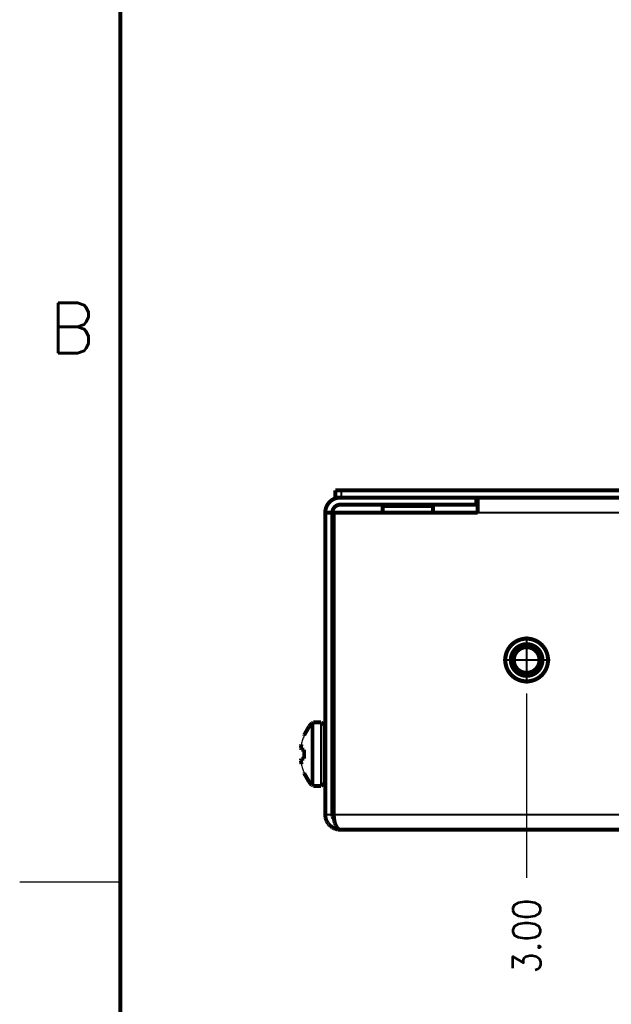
# Model space of a CAD drawing. Header units: millimetres. Extents: x 618 to 1482, y 17 to 575.
# Tile 2 of 96: x 618 to 693, y 141 to 265. Entities that reach past the tile are written whole.
import ezdxf

# ---------------------------------------------------------------- set-up
doc = ezdxf.new("R2010")
doc.units = ezdxf.units.MM
doc.linetypes.add('DOT_CENTER', pattern=[14, 12, -1, 0, -1])
doc.layers.add('1', color=7, linetype='Continuous')
doc.styles.add('CONVERTER_11', font='txt.shx', dxfattribs={"width": 0.9})
doc.styles.add('CONVERTER_14', font='txt.shx')
doc.dimstyles.new('ME10_DIM_12', dxfattribs={"dimtxt": 3.5, "dimasz": 0.18, "dimexe": 2.03, "dimexo": 1.27, "dimgap": 2.54, "dimtad": 1, "dimlfac": 0.03937, "dimzin": 4, "dimdsep": 46, "dimtxsty": 'CONVERTER_11', "dimsah": 1, "dimcen": 0.09, "dimclrd": 140, "dimclre": 140, "dimclrt": 4, "dimadec": 0, "dimazin": 0, "dimtfac": 1, "dimtdec": 4, "dimtix": 1, "dimtofl": 0, "dimtmove": 0, "dimatfit": 0, "dimfxl": 1, "dimtolj": 1, "dimtzin": 0, "dimarcsym": 0})

# ---------------------------------------------------------------- blocks, each defined once
blk = doc.blocks.new('screw_m4x6_pnhd-phil_ss__3', base_point=(653.32, 168.21))
at = {"color": 7, "linetype": 'Continuous', "const_width": 0.5}
for points in [[(654.6, 175.95), (654.94, 176.37)], [(654.94, 176.37), (654.98, 176.34)], [(654.94, 176.31), (654.94, 176.37)], [(654.98, 176.34), (655.04, 176.38)], [(655.04, 176.38), (655.08, 176.39)], [(655.08, 176.39), (655.13, 176.46)], [(655.13, 176.46), (656.1, 176.46)], [(655.13, 176.46), (655.13, 176.4)], [(656.1, 176.46), (656.25, 176.35)], [(656.1, 176.46), (656.1, 176.4)], [(656.25, 176.35), (656.38, 176.31)], [(656.38, 176.31), (656.54, 176.08)], [(653.98, 174.87), (654.6, 175.95)], [(656.54, 176.08), (656.57, 175.94)], [(656.57, 175.94), (656.57, 168.98)], [(653.63, 173.7), (653.57, 173.24)], [(653.98, 174.87), (653.98, 174.8)], [(653.98, 174.8), (653.98, 174.87)], [(653.57, 173.24), (653.63, 173.04)], [(653.63, 173.04), (653.98, 173.01)], [(653.98, 173.01), (653.98, 171.9)], [(653.63, 171.87), (653.57, 171.67)], [(653.57, 171.67), (653.63, 171.21)], [(653.98, 171.9), (653.63, 171.87)], [(653.98, 170.05), (653.98, 170.11)], [(653.98, 170.11), (653.98, 170.05)], [(653.98, 170.05), (654.6, 168.97)], [(654.6, 168.97), (654.94, 168.54)], [(656.54, 168.83), (656.38, 168.61)], [(656.57, 168.98), (656.54, 168.83)], [(654.94, 168.6), (654.94, 168.54)], [(654.94, 168.54), (654.98, 168.57)], [(654.98, 168.57), (655.04, 168.53)], [(655.04, 168.53), (655.08, 168.53)], [(655.08, 168.53), (655.13, 168.46)], [(655.13, 168.46), (656.1, 168.46)], [(656.25, 168.57), (656.1, 168.46)], [(656.38, 168.61), (656.25, 168.57)]]:
    blk.add_lwpolyline(points, dxfattribs=at)
at = {"color": 124, "linetype": 'Continuous', "const_width": 0.25}
for points in [[(654.94, 176.37), (654.94, 172.46)], [(655.13, 176.4), (655.13, 168.46)], [(656.1, 176.4), (656.1, 168.46)], [(654.94, 172.46), (654.94, 168.6)]]:
    blk.add_lwpolyline(points, dxfattribs=at)
at = {"color": 7, "linetype": 'Continuous'}
for points, knots in [([(653.98, 174.8), (653.91, 174.62), (653.76, 174.27), (653.67, 173.89), (653.63, 173.7)], [0, 0, 0, 0, 0.576611, 1.153345, 1.153345, 1.153345, 1.153345]), ([(653.63, 171.21), (653.67, 171.02), (653.76, 170.65), (653.91, 170.29), (653.98, 170.11)], [0, 0, 0, 0, 0.576734, 1.153345, 1.153345, 1.153345, 1.153345])]:
    blk.add_open_spline(points, degree=3, knots=knots, dxfattribs=at)
blk = doc.blocks.new('Cover_Chassis_Octoclock_Ettus__5', base_point=(657.66, 204.59))
at = {"color": 7, "linetype": 'Continuous', "const_width": 0.5}
for points in [[(657.91, 204.84), (657.91, 205.76)], [(658.67, 205.76), (657.91, 205.76)], [(658.38, 204.84), (657.91, 204.84)], [(658.54, 204.84), (658.38, 204.84)], [(756.2, 205.76), (658.67, 205.76)], [(739.19, 204.84), (675.69, 204.84)], [(756.97, 205.76), (756.2, 205.76)], [(756.5, 204.84), (756.34, 204.84)], [(756.97, 204.84), (756.5, 204.84)], [(756.97, 204.84), (756.97, 205.76)]]:
    blk.add_lwpolyline(points, dxfattribs=at)
at = {"color": 124, "linetype": 'Continuous', "const_width": 0.25}
for points in [[(658.67, 204.84), (658.67, 205.76)], [(756.2, 204.84), (756.2, 205.76)]]:
    blk.add_lwpolyline(points, dxfattribs=at)
blk = doc.blocks.new('CLS-M4-1_1_1_1_2__13', base_point=(679.1, 181.4))
at = {"color": 7, "linetype": 'Continuous', "const_width": 0.5}
for points in [[(679.35, 184.34, 1), (684.73, 184.34, 1)], [(680.04, 184.34, 1), (684.04, 184.34, 1)], [(680.42, 184.34, 1), (683.66, 184.34, 1)]]:
    blk.add_lwpolyline(points, format="xyb", close=True, dxfattribs=at)
blk = doc.blocks.new('CLS-M4-1_1_1_1_1__14', base_point=(698.15, 181.4))
at = {"color": 7, "linetype": 'Continuous', "const_width": 0.5}
for points in [[(698.4, 184.34, 1), (703.78, 184.34, 1)], [(699.09, 184.34, 1), (703.09, 184.34, 1)], [(699.47, 184.34, 1), (702.71, 184.34, 1)]]:
    blk.add_lwpolyline(points, format="xyb", close=True, dxfattribs=at)
blk = doc.blocks.new('CLS-M4-1_2__15', base_point=(656.32, 168.27))
at = {"color": 7, "linetype": 'Continuous', "const_width": 0.5}
for points in [[(657.54, 176.39), (657.72, 176.39)], [(656.64, 175.15), (656.57, 175.15)], [(656.57, 169.77), (656.64, 169.77)], [(657.54, 168.52), (657.72, 168.52)]]:
    blk.add_lwpolyline(points, dxfattribs=at)
blk = doc.blocks.new('CLS-M4-1_1_1_1__16', base_point=(729.9, 181.4))
at = {"color": 7, "linetype": 'Continuous', "const_width": 0.5}
for points in [[(730.15, 184.34, 1), (735.53, 184.34, 1)], [(730.84, 184.34, 1), (734.84, 184.34, 1)], [(731.22, 184.34, 1), (734.46, 184.34, 1)]]:
    blk.add_lwpolyline(points, format="xyb", close=True, dxfattribs=at)
blk = doc.blocks.new('CLS-M4-1_1_1__17', base_point=(710.85, 181.4))
at = {"color": 7, "linetype": 'Continuous', "const_width": 0.5}
for points in [[(711.1, 184.34, 1), (716.48, 184.34, 1)], [(711.79, 184.34, 1), (715.79, 184.34, 1)], [(712.17, 184.34, 1), (715.41, 184.34, 1)]]:
    blk.add_lwpolyline(points, format="xyb", close=True, dxfattribs=at)
blk = doc.blocks.new('CLS-M3-1_6', base_point=(744.4, 202.69))
at = {"color": 7, "linetype": 'Continuous', "const_width": 0.5}
for points in [[(744.65, 203.75), (744.77, 203.87)], [(744.65, 203.75), (744.65, 202.94)], [(748.37, 203.75), (744.65, 203.75)], [(748.35, 203.87), (744.77, 203.87)], [(745.46, 203.94), (745.46, 203.87)], [(750.87, 203.87), (748.35, 203.87)], [(751, 203.75), (748.37, 203.75)], [(750.19, 203.87), (750.19, 203.94)], [(750.87, 203.87), (751, 203.75)], [(751, 202.94), (751, 203.75)]]:
    blk.add_lwpolyline(points, dxfattribs=at)
blk = doc.blocks.new('CLS-M3-1_4', base_point=(663.63, 202.69))
at = {"color": 7, "linetype": 'Continuous', "const_width": 0.5}
for points in [[(663.88, 203.75), (664, 203.87)], [(663.88, 203.75), (663.88, 202.94)], [(667.6, 203.75), (663.88, 203.75)], [(667.58, 203.87), (664, 203.87)], [(664.69, 203.94), (664.69, 203.87)], [(670.1, 203.87), (667.58, 203.87)], [(670.23, 203.75), (667.6, 203.75)], [(669.41, 203.87), (669.41, 203.94)], [(670.23, 203.75), (670.1, 203.87)], [(670.23, 202.94), (670.23, 203.75)]]:
    blk.add_lwpolyline(points, dxfattribs=at)
blk = doc.blocks.new('Chassis_Octoclock_Ettus__18', base_point=(656.39, 162.68))
at = {"color": 7, "linetype": 'Continuous', "const_width": 0.5}
for points in [[(658.54, 204.84, 0.414214), (656.64, 202.94, 0.414214)], [(758.24, 202.94, 0.414214), (756.34, 204.84, 0.414214)], [(658.54, 203.94, 0.414214), (657.54, 202.94, 0.414214)], [(757.34, 202.94, 0.414214), (756.34, 203.94, 0.414214)]]:
    blk.add_lwpolyline(points, format="xyb", dxfattribs=at)
for points in [[(675.69, 204.84), (658.54, 204.84)], [(675.69, 203.94), (675.69, 204.84)], [(675.87, 204.84), (675.87, 202.94)], [(739.01, 204.84), (739.01, 202.94)], [(756.34, 204.84), (739.19, 204.84)], [(739.19, 204.84), (739.19, 203.94)], [(675.69, 203.94), (658.54, 203.94)], [(756.34, 203.94), (739.19, 203.94)], [(656.64, 202.94), (657.54, 202.94)], [(656.64, 164.83), (656.64, 202.94)], [(657.54, 164.83), (657.54, 202.94)], [(657.72, 202.94), (675.87, 202.94)], [(657.72, 202.94), (657.72, 164.83)], [(739.01, 202.94), (757.16, 202.94)], [(757.16, 164.83), (757.16, 202.94)], [(757.34, 202.94), (758.24, 202.94)], [(757.34, 202.94), (757.34, 164.83)], [(758.24, 202.94), (758.24, 164.83)], [(656.64, 164.67), (656.64, 164.83)], [(656.66, 164.51), (656.64, 164.67)], [(656.7, 164.34), (656.66, 164.51)], [(656.71, 164.31), (656.7, 164.34)], [(656.75, 164.19), (656.71, 164.31)], [(656.81, 164.03), (656.75, 164.19)], [(656.89, 163.88), (656.81, 164.03)], [(656.95, 163.79), (656.89, 163.88)], [(656.98, 163.74), (656.95, 163.79)], [(657.02, 163.69), (656.98, 163.74)], [(657.54, 164.75), (657.54, 164.83)], [(657.55, 164.66), (657.54, 164.75)], [(657.56, 164.63), (657.55, 164.66)], [(657.57, 164.57), (657.56, 164.63)], [(657.6, 164.49), (657.57, 164.57)], [(657.67, 164.33), (657.6, 164.49)], [(657.7, 164.29), (657.67, 164.33)], [(657.72, 164.26), (657.7, 164.29)], [(657.72, 164.83), (657.72, 164.7)], [(657.72, 164.7), (657.73, 164.44)], [(657.74, 164.23), (657.72, 164.26)], [(657.73, 164.44), (657.75, 164.31)], [(657.76, 164.2), (657.74, 164.23)], [(657.75, 164.31), (657.77, 164.19)], [(657.77, 164.19), (657.81, 163.94)], [(657.81, 163.94), (657.85, 163.79)], [(657.85, 163.79), (657.87, 163.72)], [(757, 163.72), (757.02, 163.79)], [(757.02, 163.79), (757.06, 163.94)], [(757.06, 163.94), (757.11, 164.19)], [(757.11, 164.19), (757.13, 164.31)], [(757.14, 164.23), (757.11, 164.2)], [(757.13, 164.31), (757.14, 164.44)], [(757.14, 164.44), (757.16, 164.7)], [(757.16, 164.26), (757.14, 164.23)], [(757.16, 164.7), (757.16, 164.83)], [(757.17, 164.29), (757.16, 164.26)], [(757.2, 164.33), (757.17, 164.29)], [(757.28, 164.49), (757.2, 164.33)], [(757.3, 164.57), (757.28, 164.49)], [(757.32, 164.63), (757.3, 164.57)], [(757.33, 164.75), (757.32, 164.66)], [(757.32, 164.66), (757.32, 164.63)], [(757.34, 164.83), (757.33, 164.75)], [(757.89, 163.74), (757.85, 163.69)], [(757.93, 163.79), (757.89, 163.74)], [(757.98, 163.88), (757.93, 163.79)], [(758.06, 164.03), (757.98, 163.88)], [(758.12, 164.19), (758.06, 164.03)], [(758.16, 164.31), (758.12, 164.19)], [(758.17, 164.34), (758.16, 164.31)], [(758.21, 164.51), (758.17, 164.34)], [(758.23, 164.67), (758.21, 164.51)], [(758.24, 164.83), (758.23, 164.67)], [(657.08, 163.61), (657.02, 163.69)], [(657.19, 163.49), (657.08, 163.61)], [(657.32, 163.38), (657.19, 163.49)], [(657.45, 163.28), (657.32, 163.38)], [(657.5, 163.24), (657.45, 163.28)], [(657.59, 163.19), (657.5, 163.24)], [(657.74, 163.11), (657.59, 163.19)], [(657.89, 163.05), (657.74, 163.11)], [(657.87, 163.72), (657.88, 163.69)], [(657.88, 163.69), (657.95, 163.51)], [(658.01, 163.01), (657.89, 163.05)], [(657.95, 163.51), (657.96, 163.49)], [(657.96, 163.49), (658.03, 163.33)], [(658.05, 163), (658.01, 163.01)], [(658.03, 163.33), (658.09, 163.24)], [(658.21, 162.96), (658.05, 163)], [(658.09, 163.24), (658.13, 163.19)], [(658.13, 163.19), (658.23, 163.07)], [(658.38, 162.94), (658.21, 162.96)], [(658.23, 163.07), (658.31, 163.01)], [(658.31, 163.01), (658.34, 162.99)], [(658.34, 162.99), (658.45, 162.94)], [(658.54, 162.93), (658.38, 162.94)], [(658.45, 162.94), (658.54, 162.93)], [(658.54, 162.93), (756.34, 162.93)], [(756.5, 162.94), (756.34, 162.93)], [(756.34, 162.93), (756.42, 162.94)], [(756.42, 162.94), (756.53, 162.99)], [(756.66, 162.96), (756.5, 162.94)], [(756.53, 162.99), (756.56, 163.01)], [(756.56, 163.01), (756.64, 163.07)], [(756.64, 163.07), (756.75, 163.19)], [(756.83, 163), (756.66, 162.96)], [(756.75, 163.19), (756.79, 163.24)], [(756.79, 163.24), (756.84, 163.33)], [(756.86, 163.01), (756.83, 163)], [(756.84, 163.33), (756.92, 163.49)], [(756.98, 163.05), (756.86, 163.01)], [(756.92, 163.49), (756.93, 163.51)], [(756.93, 163.51), (756.99, 163.69)], [(757.14, 163.11), (756.98, 163.05)], [(756.99, 163.69), (757, 163.72)], [(757.28, 163.19), (757.14, 163.11)], [(757.38, 163.24), (757.28, 163.19)], [(757.43, 163.28), (757.38, 163.24)], [(757.56, 163.38), (757.43, 163.28)], [(757.68, 163.49), (757.56, 163.38)], [(757.79, 163.61), (757.68, 163.49)], [(757.85, 163.69), (757.79, 163.61)]]:
    blk.add_lwpolyline(points, dxfattribs=at)
at = {"color": 124, "linetype": 'Continuous', "const_width": 0.25}
for points in [[(675.87, 202.94), (739.01, 202.94)], [(656.64, 164.83), (657.54, 164.83)], [(657.72, 164.83), (757.16, 164.83)], [(758.24, 164.83), (757.34, 164.83)]]:
    blk.add_lwpolyline(points, dxfattribs=at)
at = {"color": 7, "linetype": 'Continuous', "const_width": 0.5}
for points in [[(679.33, 184.34, 1), (684.74, 184.34, 1)], [(698.38, 184.34, 1), (703.79, 184.34, 1)], [(711.08, 184.34, 1), (716.49, 184.34, 1)], [(730.13, 184.34, 1), (735.54, 184.34, 1)]]:
    blk.add_lwpolyline(points, format="xyb", close=True, dxfattribs=at)
at = {"layer": '1', "color": 30, "linetype": 'DOT_CENTER', "const_width": 0.25}
for points in [[(682.04, 187.32), (682.04, 181.37)], [(701.09, 187.32), (701.09, 181.37)], [(713.79, 187.32), (713.79, 181.37)], [(732.84, 187.32), (732.84, 181.37)], [(685.01, 184.34), (679.06, 184.34)], [(704.06, 184.34), (698.11, 184.34)], [(716.76, 184.34), (710.81, 184.34)], [(735.81, 184.34), (729.86, 184.34)]]:
    blk.add_lwpolyline(points, dxfattribs=at)
blk = doc.blocks.new('Assy_Chassis_Octoclock_Ettus__19', base_point=(656.32, 162.68))
for name, p in [('Chassis_Octoclock_Ettus__18', (656.39, 162.68)), ('CLS-M3-1_4', (663.63, 202.69)), ('CLS-M3-1_6', (744.4, 202.69)), ('CLS-M4-1_1_1_1_2__13', (679.1, 181.4)), ('CLS-M4-1_1_1_1_1__14', (698.15, 181.4)), ('CLS-M4-1_1_1__17', (710.85, 181.4)), ('CLS-M4-1_1_1_1__16', (729.9, 181.4)), ('CLS-M4-1_2__15', (656.32, 168.27))]:
    blk.add_blockref(name, p)
blk = doc.blocks.new('Assy_Octoclock_Ettus__20', base_point=(653.32, 162.58))
for name, p in [('Assy_Chassis_Octoclock_Ettus__19', (656.32, 162.68)), ('Cover_Chassis_Octoclock_Ettus__5', (657.66, 204.59)), ('screw_m4x6_pnhd-phil_ss__3', (653.32, 168.21))]:
    blk.add_blockref(name, p)
blk = doc.blocks.new('*D244')
at = {"layer": '1', "color": 140, "linetype": 'Continuous'}
blk.add_line((682.04, 180.1), (682.04, 156.86), dxfattribs=at)
at = {"layer": '1', "color": 4, "insert": (683.79, 144.78), "char_height": 3.5, "attachment_point": 7, "rotation": 90, "line_spacing_factor": 0.60024, "style": 'CONVERTER_11'}
blk.add_mtext('3.00', dxfattribs=at)
blk = doc.blocks.new('Dsizeh', base_point=(618.1, 16.66))
at = {"color": 150, "linetype": 'Continuous'}
blk.add_line((618.1, 156.36), (630.8, 156.36), dxfattribs=at)
at = {"color": 150, "linetype": 'Continuous', "const_width": 0.508}
blk.add_lwpolyline([(630.8, 562.76), (630.8, 29.36)], dxfattribs=at)
at = {"color": 150, "insert": (621.87, 223.06), "char_height": 6.35, "attachment_point": 7, "style": 'CONVERTER_14'}
blk.add_mtext('B', dxfattribs=at)
blk = doc.blocks.new('LEFT1', base_point=(710.69, 184.91))
blk.add_blockref('Assy_Octoclock_Ettus__20', (653.321, 162.578))
at = {"layer": '1'}
dim = blk.add_ordinate_dim(feature_location=(682.037, 181.369), offset=(0, -24.508), dtype=1, origin=(758.237, 164.832), dimstyle='ME10_DIM_12', dxfattribs=at)
dim.commit()
dim.dimension.update_dxf_attribs({"geometry": '*D244', "text_midpoint": (682.037, 149.552)})

msp = doc.modelspace()

# ---------------------------------------------------------------- block references
for name, p in [('Dsizeh', (618.1, 16.66)), ('LEFT1', (710.69, 184.91))]:
    msp.add_blockref(name, p)

doc.saveas('drawing.dxf')
